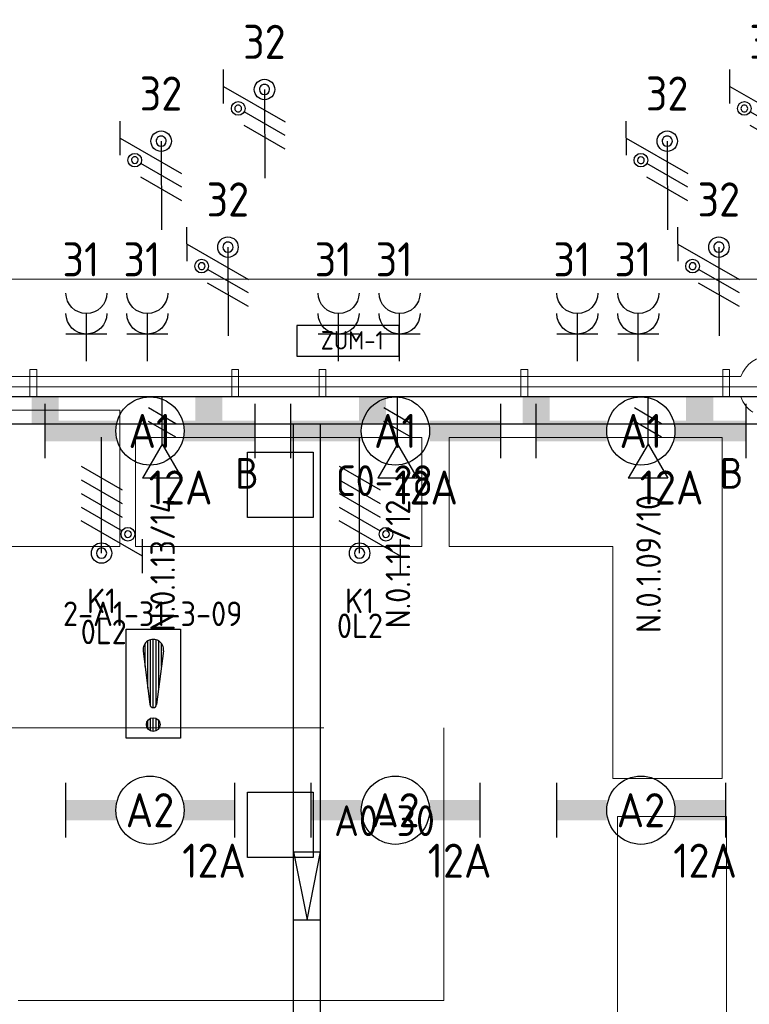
# Model space of a CAD drawing. Header units: millimetres. Extents: x -39149 to 267781, y -2340 to 58540.
# Tile 238 of 244: x 55712 to 61062, y 38372 to 45591. Entities that reach past the tile are written whole.
import ezdxf
from ezdxf.enums import TextEntityAlignment as Align

# ---------------------------------------------------------------- set-up
doc = ezdxf.new("R2010")
doc.units = ezdxf.units.MM
doc.header["$LTSCALE"] = 100
doc.header["$MEASUREMENT"] = 0
for name, pattern in [('B0605', [141, 70, -35, 1, -35]), ('B0701', [46.823999, 31.199999, -15.624]), ('B0703', [93.740001, 62.5, -31.240001])]:
    doc.linetypes.add(name, pattern=pattern)
for name, color, linetype in [('00  Bestaand', 7, 'Continuous'), ('00  Bestaande kolommen', 7, 'Continuous'), ('000025--bestaand', 9, 'Continuous'), ('82 Interieur', 7, 'Continuous'), ('A Stramien', 7, 'Continuous'), ('AL$1A---_ALGEMEEN', 8, 'Continuous'), ('AL$1A---_ALGEMEEN--bestaand', 9, 'Continuous'), ('EL6131--_KG', 3, 'Continuous'), ('EL6221--_KRACHT_400', 3, 'Continuous'), ('EL6222--_KRACHT_230', 3, 'Continuous'), ('EL6222--Zonwering', 7, 'Continuous'), ('EL6311--_LICHT_BINNEN', 3, 'Continuous'), ('EL6441--_DATACOM', 3, 'Continuous'), ('EL6511--_BRANDMELD', 3, 'Continuous'), ('EL6521--bestaand', 7, 'Continuous'), ('handhaven - AL$1A---_ALGEMEEN', 8, 'Continuous')]:
    doc.layers.add(name, color=color, linetype=linetype)
doc.styles.add('BURO-018', font='isocp.shx', dxfattribs={"height": 180})
doc.styles.add('BURO-025', font='isocp.shx', dxfattribs={"height": 250})
doc.styles.add('GENERATED_STYLE_3', font='swiss.ttf', dxfattribs={"width": 0.96})
doc.styles.add('ISO25', font='ISO', dxfattribs={"height": 225})
doc.styles.add('STABICAD-012', font='ISOCP.SHX', dxfattribs={"height": 1.2})
doc.styles.add('STABICAD-018', font='ISOCP.SHX', dxfattribs={"height": 1.8})

# ---------------------------------------------------------------- blocks, each defined once
blk = doc.blocks.new('Wall_54_7', base_point=(68411.5, 42900))
at = {"layer": '00  Bestaand', "color": 8, "linetype": 'Continuous', "lineweight": 0}
for p, q in [((60999.3, 42975), (54223.6, 42975)), ((54223.6, 42825), (60999.3, 42825))]:
    blk.add_line(p, q, dxfattribs=at)
blk = doc.blocks.new('Wall_145_7', base_point=(55836.5, 42826.8))
at = {"layer": '00  Bestaand', "color": 8, "linetype": 'Continuous', "lineweight": 0}
for p, q in [((55836.5, 43026.8), (55786.5, 43026.8)), ((55786.5, 43026.8), (55786.5, 42826.8)), ((55836.5, 42826.8), (55836.5, 43026.8)), ((55786.5, 42826.8), (55836.5, 42826.8))]:
    blk.add_line(p, q, dxfattribs=at)
blk = doc.blocks.new('Wall_146_7', base_point=(57316.5, 42826.8))
at = {"layer": '00  Bestaand', "color": 8, "linetype": 'Continuous', "lineweight": 0}
for p, q in [((57316.5, 43026.8), (57266.5, 43026.8)), ((57266.5, 43026.8), (57266.5, 42826.8)), ((57316.5, 42826.8), (57316.5, 43026.8)), ((57266.5, 42826.8), (57316.5, 42826.8))]:
    blk.add_line(p, q, dxfattribs=at)
blk = doc.blocks.new('Wall_147_7', base_point=(60866.5, 42826.8))
at = {"layer": '00  Bestaand', "color": 8, "linetype": 'Continuous', "lineweight": 0}
for p, q in [((60916.5, 43026.8), (60866.5, 43026.8)), ((60866.5, 43026.8), (60866.5, 42826.8)), ((60916.5, 42826.8), (60916.5, 43026.8)), ((60866.5, 42826.8), (60916.5, 42826.8))]:
    blk.add_line(p, q, dxfattribs=at)
blk = doc.blocks.new('Wall_148_7', base_point=(59386.5, 42826.8))
at = {"layer": '00  Bestaand', "color": 8, "linetype": 'Continuous', "lineweight": 0}
for p, q in [((59436.5, 43026.8), (59386.5, 43026.8)), ((59386.5, 43026.8), (59386.5, 42826.8)), ((59436.5, 42826.8), (59436.5, 43026.8)), ((59386.5, 42826.8), (59436.5, 42826.8))]:
    blk.add_line(p, q, dxfattribs=at)
blk = doc.blocks.new('Wall_149_7', base_point=(57906.5, 42826.8))
at = {"layer": '00  Bestaand', "color": 8, "linetype": 'Continuous', "lineweight": 0}
for p, q in [((57956.5, 43026.8), (57906.5, 43026.8)), ((57906.5, 43026.8), (57906.5, 42826.8)), ((57956.5, 42826.8), (57956.5, 43026.8)), ((57906.5, 42826.8), (57956.5, 42826.8))]:
    blk.add_line(p, q, dxfattribs=at)
blk = doc.blocks.new('Column_10_7', base_point=(61211.5, 42900))
at = {"layer": '00  Bestaande kolommen', "color": 8, "linetype": 'Continuous', "lineweight": 0}
for start, end in [(19.47121, 160.52879), (199.47123, 236.25101), (303.74899, 340.52877)]:
    blk.add_arc((61211.5, 42900), 225, start, end, dxfattribs=at)
blk = doc.blocks.new('Standard grid marker')
at = {"layer": 'A Stramien', "color": 8, "linetype": 'B0605', "lineweight": 0}
blk.add_line((4000, 0), (72400, 0), dxfattribs=at)
at = {"layer": 'A Stramien', "color": 4, "lineweight": 0, "style": 'GENERATED_STYLE_3'}
blk.add_attdef('AC_MARKERTEXT_1', text='', height=100, dxfattribs=at).set_placement((-139.2, -80), align=Align.BOTTOM_LEFT)
blk = doc.blocks.new('*U1832')
at = {"layer": 'handhaven - AL$1A---_ALGEMEEN', "color": 0, "linetype": 'Continuous'}
for p, q in [((-6.2, 2), (-6.2, -2)), ((6.2, 2), (6.2, -2))]:
    blk.add_line(p, q, dxfattribs=at)
blk.add_circle((0, 0), 2.5, dxfattribs=at)
for points in [[(-2.5, 0.75), (-6.2, 0.75), (-2.5, -0.75), (-6.2, -0.75)], [(2.5, 0.75), (6.2, 0.75), (2.5, -0.75), (6.2, -0.75)]]:
    blk.add_solid(points, dxfattribs=at)
at = {"layer": 'handhaven - AL$1A---_ALGEMEEN', "color": 0, "linetype": 'Continuous', "style": 'BURO-018'}
for tag, p in [('CIRCUIT', (0, 5)), ('PANEL', (0, 5)), ('SUBCIRCUIT', (4.5, 5)), ('LIGHTFIXTURECODE', (0, 0)), ('SWITCHCODE', (4.5, -3))]:
    blk.add_attdef(tag, text='', height=1.8, dxfattribs=at).set_placement(p, align=Align.MIDDLE)
blk = doc.blocks.new('*U1833')
at = {"layer": 'handhaven - AL$1A---_ALGEMEEN', "color": 0, "linetype": 'Continuous'}
for p, q in [((-6.2, 2), (-6.2, -2)), ((6.2, 2), (6.2, -2))]:
    blk.add_line(p, q, dxfattribs=at)
blk.add_circle((0, 0), 2.5, dxfattribs=at)
for points in [[(-2.5, 0.75), (-6.2, 0.75), (-2.5, -0.75), (-6.2, -0.75)], [(2.5, 0.75), (6.2, 0.75), (2.5, -0.75), (6.2, -0.75)]]:
    blk.add_solid(points, dxfattribs=at)
at = {"layer": 'handhaven - AL$1A---_ALGEMEEN', "color": 0, "linetype": 'Continuous', "style": 'BURO-018'}
for tag, p in [('CIRCUIT', (0, 5)), ('PANEL', (0, 5)), ('SUBCIRCUIT', (4.5, 5)), ('LIGHTFIXTURECODE', (0, 0)), ('SWITCHCODE', (4.5, -3))]:
    blk.add_attdef(tag, text='', height=1.8, dxfattribs=at).set_placement(p, align=Align.MIDDLE)
blk = doc.blocks.new('*U1834')
at = {"layer": 'handhaven - AL$1A---_ALGEMEEN', "color": 0, "linetype": 'Continuous'}
for p, q in [((-6.2, 2), (-6.2, -2)), ((6.2, 2), (6.2, -2))]:
    blk.add_line(p, q, dxfattribs=at)
blk.add_circle((0, 0), 2.5, dxfattribs=at)
for points in [[(-2.5, 0.75), (-6.2, 0.75), (-2.5, -0.75), (-6.2, -0.75)], [(2.5, 0.75), (6.2, 0.75), (2.5, -0.75), (6.2, -0.75)]]:
    blk.add_solid(points, dxfattribs=at)
at = {"layer": 'handhaven - AL$1A---_ALGEMEEN', "color": 0, "linetype": 'Continuous', "style": 'BURO-018'}
for tag, p in [('CIRCUIT', (0, 5)), ('PANEL', (0, 5)), ('SUBCIRCUIT', (4.5, 5)), ('LIGHTFIXTURECODE', (0, 0)), ('SWITCHCODE', (4.5, -3))]:
    blk.add_attdef(tag, text='', height=1.8, dxfattribs=at).set_placement(p, align=Align.MIDDLE)
blk = doc.blocks.new('*U1838')
at = {"color": 0}
for p, q in [((-7.7, 2), (-7.7, -2)), ((7.7, 2), (7.7, -2))]:
    blk.add_line(p, q, dxfattribs=at)
at = {"color": 0, "linetype": 'Continuous'}
blk.add_circle((0, 0), 2.5, dxfattribs=at)
at = {"color": 0}
for points in [[(-2.5, 0.75), (-7.7, 0.75), (-2.5, -0.75), (-7.7, -0.75)], [(2.5, 0.75), (7.7, 0.75), (2.5, -0.75), (7.7, -0.75)]]:
    blk.add_solid(points, dxfattribs=at)
at = {"color": 0, "linetype": 'Continuous', "style": 'BURO-018'}
for tag, p in [('PANEL', (0, 8)), ('CIRCUIT', (0, 5)), ('SUBCIRCUIT', (4.5, 5)), ('LIGHTFIXTURECODE', (0, 0)), ('SWITCHCODE', (4.5, -3))]:
    blk.add_attdef(tag, text='', height=1.8, dxfattribs=at).set_placement(p, align=Align.MIDDLE)
blk = doc.blocks.new('*U1839')
at = {"color": 0}
for p, q in [((-7.7, 2), (-7.7, -2)), ((7.7, 2), (7.7, -2))]:
    blk.add_line(p, q, dxfattribs=at)
at = {"color": 0, "linetype": 'Continuous'}
blk.add_circle((0, 0), 2.5, dxfattribs=at)
at = {"color": 0}
for points in [[(-2.5, 0.75), (-7.7, 0.75), (-2.5, -0.75), (-7.7, -0.75)], [(2.5, 0.75), (7.7, 0.75), (2.5, -0.75), (7.7, -0.75)]]:
    blk.add_solid(points, dxfattribs=at)
at = {"color": 0, "linetype": 'Continuous', "style": 'BURO-018'}
for tag, p in [('PANEL', (0, 8)), ('CIRCUIT', (0, 5)), ('SUBCIRCUIT', (4.5, 5)), ('LIGHTFIXTURECODE', (0, 0)), ('SWITCHCODE', (4.5, -3))]:
    blk.add_attdef(tag, text='', height=1.8, dxfattribs=at).set_placement(p, align=Align.MIDDLE)
blk = doc.blocks.new('*U1840')
at = {"color": 0}
for p, q in [((-7.7, 2), (-7.7, -2)), ((7.7, 2), (7.7, -2))]:
    blk.add_line(p, q, dxfattribs=at)
at = {"color": 0, "linetype": 'Continuous'}
blk.add_circle((0, 0), 2.5, dxfattribs=at)
at = {"color": 0}
for points in [[(-2.5, 0.75), (-7.7, 0.75), (-2.5, -0.75), (-7.7, -0.75)], [(2.5, 0.75), (7.7, 0.75), (2.5, -0.75), (7.7, -0.75)]]:
    blk.add_solid(points, dxfattribs=at)
at = {"color": 0, "linetype": 'Continuous', "style": 'BURO-018'}
for tag, p in [('PANEL', (0, 8)), ('CIRCUIT', (0, 5)), ('SUBCIRCUIT', (4.5, 5)), ('LIGHTFIXTURECODE', (0, 0)), ('SWITCHCODE', (4.5, -3))]:
    blk.add_attdef(tag, text='', height=1.8, dxfattribs=at).set_placement(p, align=Align.MIDDLE)
blk = doc.blocks.new('E00113')
at = {"color": 0, "linetype": 'Continuous'}
for p, q in [((-5, 4), (-5, 1)), ((5, 4), (-5, 4)), ((5, 1), (5, 4)), ((-5, 1), (5, 1))]:
    blk.add_line(p, q, dxfattribs=at)
at = {"color": 0, "linetype": 'Continuous', "style": 'BURO-018'}
for tag, p in [('TEXT1', (0, 6)), ('TEXT2', (0, 2.5))]:
    blk.add_attdef(tag, text='', height=1.8, dxfattribs=at).set_placement(p, align=Align.MIDDLE)
at = {"color": 0, "linetype": 'Continuous', "style": 'BURO-018', "flags": 1}
blk.add_attdef('ARTICLECODE', text='', height=1.8, dxfattribs=at).set_placement((0, 0), align=Align.MIDDLE)
blk = doc.blocks.new('E00153')
at = {"color": 0, "linetype": 'Continuous'}
for p, q in [((-1.443, 7), (1.443, 7)), ((0, 4.5), (-1.443, 7)), ((0, 4.5), (1.443, 7)), ((0, 4.5), (0, 1)), ((-1, 4), (1, 2.845)), ((-1, 3), (1, 1.845))]:
    blk.add_line(p, q, dxfattribs=at)
at = {"color": 7, "style": 'BURO-018'}
for tag, p in [('COMMENT1', (-6, 12)), ('COMMENT2', (6, 12)), ('DATACOM1', (-6, 9)), ('DATACOM2', (6, 9))]:
    blk.add_attdef(tag, text='', height=1.8, dxfattribs=at).set_placement(p, align=Align.MIDDLE)
at = {"color": 0, "style": 'BURO-018'}
blk.add_attdef('TEXT1', text='', height=1.8, dxfattribs=at).set_placement((2.5, 6), align=Align.MIDDLE)
at = {"color": 0, "linetype": 'Continuous', "style": 'BURO-018', "flags": 1}
blk.add_attdef('ARTICLECODE', text='', height=1.8, dxfattribs=at).set_placement((0, 0), align=Align.MIDDLE)
blk = doc.blocks.new('E00078')
at = {"layer": 'AL$1A---_ALGEMEEN--bestaand', "color": 0, "linetype": 'Continuous'}
for p, q in [((-3, 6.482), (-3, 8.982)), ((-3, 7.732), (1.5, 5.134)), ((0, 7.5), (0, 1)), ((1.5, 4.134), (-1.5, 5.866)), ((1.5, 3.134), (-1.5, 4.866))]:
    blk.add_line(p, q, dxfattribs=at)
for points in [[(-0.375, 7.5, 1), (0.375, 7.5, 1)], [(-2.183, 6.116, 1), (-1.683, 6.116, 1)]]:
    blk.add_lwpolyline(points, format="xyb", close=True, dxfattribs=at)
for centre, radius in [((0, 7.5), 0.75), ((-1.933, 6.116), 0.5)]:
    blk.add_circle(centre, radius, dxfattribs=at)
at = {"layer": 'AL$1A---_ALGEMEEN--bestaand', "color": 0, "linetype": 'Continuous', "style": 'BURO-018'}
for tag, p in [('CIRCUIT', (0, 11)), ('PANEL', (0, 11)), ('SUBCIRCUIT', (4.5, 11))]:
    blk.add_attdef(tag, text='', height=1.8, dxfattribs=at).set_placement(p, align=Align.MIDDLE)
at = {"layer": 'AL$1A---_ALGEMEEN--bestaand', "color": 0, "linetype": 'Continuous', "style": 'BURO-018', "flags": 1}
for tag, p in [('POWERCODE', (13, 11)), ('ARTICLECODE', (0, 0))]:
    blk.add_attdef(tag, text='', height=1.8, dxfattribs=at).set_placement(p, align=Align.MIDDLE)
blk = doc.blocks.new('111304A')
at = {"layer": 'AL$1A---_ALGEMEEN', "color": 0, "linetype": 'Continuous'}
for p, q in [((0, 1), (0, 4.5)), ((-1.5, 3), (1.5, 3))]:
    blk.add_line(p, q, dxfattribs=at)
for centre in [(0, 6), (0, 4.5)]:
    blk.add_arc(centre, 1.5, 180, 0, dxfattribs=at)
at = {"layer": 'AL$1A---_ALGEMEEN', "color": 0, "linetype": 'Continuous', "style": 'BURO-018'}
for tag, p in [('CIRCUIT', (0, 8.5)), ('PANEL', (0, 8.5)), ('SUBCIRCUIT', (4.5, 8.5))]:
    blk.add_attdef(tag, text='', height=1.8, dxfattribs=at).set_placement(p, align=Align.MIDDLE)
at = {"layer": 'AL$1A---_ALGEMEEN', "color": 0, "linetype": 'Continuous', "style": 'BURO-018', "flags": 1}
for tag, p in [('POWERCODE', (13, 8.5)), ('ARTICLECODE', (0, 0))]:
    blk.add_attdef(tag, text='', height=1.8, dxfattribs=at).set_placement(p, align=Align.MIDDLE)
blk = doc.blocks.new('E00082')
at = {"layer": 'AL$1A---_ALGEMEEN--bestaand', "color": 0, "linetype": 'Continuous'}
for p, q in [((-3, 10.982), (-3, 8.482)), ((-3, 9.732), (1.5, 7.134)), ((0, 9.5), (0, 1)), ((1.5, 6.134), (-1.5, 7.866)), ((1.5, 5.134), (-1.5, 6.866)), ((1.5, 4.134), (-1.5, 5.866)), ((1.5, 3.134), (-1.5, 4.866))]:
    blk.add_line(p, q, dxfattribs=at)
for points in [[(-0.375, 9.5, 1), (0.375, 9.5, 1)], [(-1.683, 8.116, 1), (-2.183, 8.116, 1)]]:
    blk.add_lwpolyline(points, format="xyb", close=True, dxfattribs=at)
for centre, radius in [((0, 9.5), 0.75), ((-1.933, 8.116), 0.5)]:
    blk.add_circle(centre, radius, dxfattribs=at)
at = {"layer": 'AL$1A---_ALGEMEEN--bestaand', "color": 0, "linetype": 'Continuous', "style": 'BURO-018'}
for tag, p in [('CIRCUIT', (0, 13)), ('PANEL', (0, 13)), ('SUBCIRCUIT', (4.5, 13))]:
    blk.add_attdef(tag, text='', height=1.8, dxfattribs=at).set_placement(p, align=Align.MIDDLE)
at = {"layer": 'AL$1A---_ALGEMEEN--bestaand', "color": 0, "linetype": 'Continuous', "style": 'BURO-018', "flags": 1}
for tag, p in [('POWERCODE', (13, 13)), ('ARTICLECODE', (0, 0))]:
    blk.add_attdef(tag, text='', height=1.8, dxfattribs=at).set_placement(p, align=Align.MIDDLE)
blk = doc.blocks.new('65210004')
at = {"layer": 'AL$1A---_ALGEMEEN--bestaand', "color": 0, "linetype": 'Continuous'}
for p, q in [((-2.4, -2.4), (-2.4, 2.4)), ((-2.4, 2.4), (2.4, 2.4)), ((2.4, 2.4), (2.4, -2.4)), ((2.4, -2.4), (-2.4, -2.4))]:
    blk.add_line(p, q, dxfattribs=at)
at = {"layer": 'AL$1A---_ALGEMEEN--bestaand', "color": 0, "linetype": 'Continuous', "style": 'ISO25'}
for tag, p in [('E_NUMMER', (-0.041, 4.27)), ('E_MATCODE', (0, -0.251))]:
    blk.add_attdef(tag, text='', height=2.25, dxfattribs=at).set_placement(p, align=Align.MIDDLE)
blk = doc.blocks.new('*X1918')
at = {"layer": 'AL$1A---_ALGEMEEN--bestaand', "color": 0, "linetype": 'Continuous'}
for p, q in [((159.6, 198.675), (159.6, 202.134)), ((159.8, 197.35), (159.8, 202.223)), ((160, 197.25), (160, 202.25)), ((160.2, 197.35), (160.2, 202.223)), ((160.4, 198.675), (160.4, 202.134)), ((159.4, 200.262), (159.4, 201.95)), ((160.6, 200.262), (160.6, 201.95)), ((159.8, 195.542), (159.8, 196.458)), ((160, 195.5), (160, 196.5)), ((160.2, 195.542), (160.2, 196.458)), ((159.6, 195.7), (159.6, 196.3)), ((160.4, 195.7), (160.4, 196.3))]:
    blk.add_line(p, q, dxfattribs=at)
blk = doc.blocks.new('1116A7')
at = {"layer": 'AL$1A---_ALGEMEEN--bestaand', "color": 0, "linetype": 'Continuous'}
for p, q in [((-2, -4), (-2, 4)), ((-2, 4), (2, 4)), ((2, 4), (2, -4)), ((-0.744, 2.406), (-0.248, -1.531)), ((0.744, 2.406), (0.248, -1.531)), ((2, -4), (-2, -4))]:
    blk.add_line(p, q, dxfattribs=at)
blk.add_circle((0, -3), 0.5, dxfattribs=at)
for centre, radius, start, end in [((0, 2.5), 0.75, 352.81924, 187.18076), ((0, -1.5), 0.25, 187.18076, 352.81924)]:
    blk.add_arc(centre, radius, start, end, dxfattribs=at)
blk.add_blockref('*X1918', (-160, -199), dxfattribs=at)
at = {"layer": 'AL$1A---_ALGEMEEN--bestaand', "color": 0, "linetype": 'Continuous', "style": 'BURO-018'}
blk.add_attdef('TEXT1', text='', height=1.8, dxfattribs=at).set_placement((0, 6.5), align=Align.MIDDLE)
at = {"layer": 'AL$1A---_ALGEMEEN--bestaand', "color": 0, "linetype": 'Continuous', "style": 'BURO-018', "flags": 1}
blk.add_attdef('ARTICLECODE', (0, 0), '', height=1.8, dxfattribs=at)
at = {"layer": 'EL6221--_KRACHT_400', "color": 1, "style": 'STABICAD-012'}
blk.add_attdef('FIREPROTECTION_PANEL', text='', height=1.8, dxfattribs=at).set_placement((716.247, 450.773), align=Align.MIDDLE)
at = {"layer": 'EL6222--_KRACHT_230', "color": 1, "style": 'STABICAD-018'}
for tag in ['FIREPROTECTION_HARDWARENUMBER', 'FIREPROTECTION_ZONE']:
    blk.add_attdef(tag, (0, 0), '', height=1.8, dxfattribs=at)
at = {"layer": 'EL6311--_LICHT_BINNEN', "color": 1, "style": 'STABICAD-018'}
blk.add_attdef('CODING2', (0, 0), '', height=1.8, dxfattribs=at)
at = {"layer": 'EL6441--_DATACOM', "color": 1, "style": 'STABICAD-018'}
blk.add_attdef('CODING1', (0, 0), '', height=1.8, dxfattribs=at)

msp = doc.modelspace()

# ---------------------------------------------------------------- linework, layer by layer
at = {"layer": '00  Bestaand', "color": 8, "linetype": 'B0703', "lineweight": 0}
msp.add_line((-901.1, 43687.8), (69324.1, 43687.8), dxfattribs=at)
at = {"layer": '82 Interieur', "color": 8, "linetype": 'B0701', "lineweight": 0}
for p, q in [((56445, 42728.3), (54445, 42728.3)), ((56445, 41728.3), (56445, 42728.3)), ((56561.5, 41728.3), (56561.5, 42528.3)), ((56561.5, 42528.3), (58661.5, 42528.3)), ((58661.5, 42528.3), (58661.5, 41728.3)), ((58861.5, 41728.3), (58861.5, 42528.3)), ((58861.5, 42528.3), (60861.5, 42528.3)), ((60861.5, 42528.3), (60861.5, 40028.3)), ((54445, 41728.3), (56445, 41728.3)), ((58661.5, 41728.3), (56561.5, 41728.3)), ((60061.5, 41728.3), (58861.5, 41728.3)), ((60061.5, 40028.3), (60061.5, 41728.3)), ((54821.2, 40400), (58821.2, 40400)), ((58821.2, 40400), (58821.2, 38400)), ((60861.5, 40028.3), (60061.5, 40028.3)), ((60095, 38250), (60095, 39750)), ((60095, 39750), (60895, 39750)), ((60895, 39750), (60895, 38250)), ((58821.2, 38400), (54821.2, 38400))]:
    msp.add_line(p, q, dxfattribs=at)
at = {"layer": 'EL6131--_KG'}
for p, q in [((57716.5, 42626.8), (57716.5, 37012.3)), ((57916.5, 36812.3), (57916.5, 42626.8))]:
    msp.add_line(p, q, dxfattribs=at)
at = {"layer": 'EL6131--_KG', "linetype": 'Continuous'}
for p, q in [((57718.4, 39490.4), (57918.4, 39490.4)), ((57718.4, 39490.4), (57818.4, 38990.4)), ((57718.4, 39490.4), (57918.4, 39490.4)), ((57718.4, 39490.4), (57818.4, 38990.4)), ((57818.4, 38990.4), (57918.4, 39490.4)), ((57818.4, 38990.4), (57918.4, 39490.4)), ((57718.4, 38990.4), (57918.4, 38990.4)), ((57718.4, 38990.4), (57918.4, 38990.4))]:
    msp.add_line(p, q, dxfattribs=at)
at = {"layer": 'EL6131--_KG'}
msp.add_lwpolyline([(210.5, 42826.8), (210.5, 42626.8), (68066.4, 42626.8), (68066.4, 42826.8)], close=True, dxfattribs=at)
for points in [[(55798.5, 42826.8), (55998.5, 42826.8), (55798.5, 42626.8), (55998.5, 42626.8)], [(55798.5, 42826.8), (55998.5, 42826.8), (55798.5, 42626.8), (55998.5, 42626.8)], [(56998.5, 42826.8), (57198.5, 42826.8), (56998.5, 42626.8), (57198.5, 42626.8)], [(56998.5, 42826.8), (57198.5, 42826.8), (56998.5, 42626.8), (57198.5, 42626.8)], [(58198.5, 42826.8), (58398.5, 42826.8), (58198.5, 42626.8), (58398.5, 42626.8)], [(58198.5, 42826.8), (58398.5, 42826.8), (58198.5, 42626.8), (58398.5, 42626.8)], [(59398.5, 42826.8), (59598.5, 42826.8), (59398.5, 42626.8), (59598.5, 42626.8)], [(59398.5, 42826.8), (59598.5, 42826.8), (59398.5, 42626.8), (59598.5, 42626.8)], [(60598.5, 42826.8), (60798.5, 42826.8), (60598.5, 42626.8), (60798.5, 42626.8)], [(60598.5, 42826.8), (60798.5, 42826.8), (60598.5, 42626.8), (60798.5, 42626.8)]]:
    msp.add_solid(points, dxfattribs=at)

# ---------------------------------------------------------------- block references
at = {"layer": '00  Bestaand', "color": 251, "lineweight": 0}
for name, p in [('Wall_145_7', (55836.5, 42826.8)), ('Wall_146_7', (57316.5, 42826.8)), ('Wall_149_7', (57906.5, 42826.8)), ('Wall_148_7', (59386.5, 42826.8)), ('Wall_147_7', (60866.5, 42826.8))]:
    msp.add_blockref(name, p, dxfattribs=at)
at = {"layer": '00  Bestaand', "color": 1, "lineweight": 0}
msp.add_blockref('Wall_54_7', (68411.5, 42900), dxfattribs=at)
at = {"layer": '00  Bestaande kolommen', "color": 3, "lineweight": 0}
msp.add_blockref('Column_10_7', (61211.5, 42900), dxfattribs=at)
at = {"layer": 'A Stramien', "color": 1, "linetype": 'Continuous', "lineweight": 0, "zscale": 1000}
msp.add_blockref('Standard grid marker', (-5988.5, 42900), dxfattribs=at)
at = {"layer": 'EL6221--_KRACHT_400', "linetype": 'Continuous'}
ref = msp.add_blockref('E00082', (56311.9, 42630.3), dxfattribs=dict(at, xscale=100, yscale=100, zscale=100, rotation=180))
ref.add_attrib('CIRCUIT', 'K1', dxfattribs={"layer": '0', "color": 0, "linetype": 'ByBlock', "height": 180, "style": 'BURO-018'}).set_placement((56311.9, 41330.3), align=Align.MIDDLE)
ref.add_attrib('PANEL', '0L2', dxfattribs={"layer": '0', "color": 0, "linetype": 'ByBlock', "height": 180, "style": 'BURO-018'}).set_placement((56327.8, 41102.4), align=Align.MIDDLE)
ref = msp.add_blockref('E00082', (58203.9, 42630.3), dxfattribs=dict(at, xscale=100, yscale=100, zscale=100, rotation=180))
ref.add_attrib('CIRCUIT', 'K1', dxfattribs={"layer": '0', "linetype": 'ByBlock', "height": 180, "style": 'BURO-018'}).set_placement((58203.9, 41330.3), align=Align.MIDDLE)
ref.add_attrib('PANEL', '0L2', dxfattribs={"layer": '0', "linetype": 'ByBlock', "height": 180, "style": 'BURO-018'}).set_placement((58206.4, 41147.4), align=Align.MIDDLE)
at = {"layer": 'EL6222--_KRACHT_230', "linetype": 'Continuous'}
ref = msp.add_blockref('111304A', (56200.6, 42986.2), dxfattribs=dict(at, xscale=-100, yscale=100, zscale=100))
ref.add_attrib('CIRCUIT', '31', dxfattribs={"layer": '0', "linetype": 'ByBlock', "height": 250, "style": 'BURO-025'}).set_placement((56160.9, 43834), align=Align.MIDDLE)
ref = msp.add_blockref('111304A', (56647.7, 42986.2), dxfattribs=dict(at, xscale=-100, yscale=100, zscale=100))
ref.add_attrib('CIRCUIT', '31', dxfattribs={"layer": '0', "linetype": 'ByBlock', "height": 250, "style": 'BURO-025'}).set_placement((56608, 43834), align=Align.MIDDLE)
ref = msp.add_blockref('111304A', (58049.9, 42986.2), dxfattribs=dict(at, xscale=-100, yscale=100, zscale=100))
ref.add_attrib('CIRCUIT', '31', dxfattribs={"layer": '0', "linetype": 'ByBlock', "height": 250, "style": 'BURO-025'}).set_placement((58010.2, 43834), align=Align.MIDDLE)
ref = msp.add_blockref('111304A', (58497, 42986.2), dxfattribs=dict(at, xscale=-100, yscale=100, zscale=100))
ref.add_attrib('CIRCUIT', '31', dxfattribs={"layer": '0', "linetype": 'ByBlock', "height": 250, "style": 'BURO-025'}).set_placement((58457.3, 43834), align=Align.MIDDLE)
ref = msp.add_blockref('111304A', (59800.6, 42986.2), dxfattribs=dict(at, xscale=-100, yscale=100, zscale=100))
ref.add_attrib('CIRCUIT', '31', dxfattribs={"layer": '0', "linetype": 'ByBlock', "height": 250, "style": 'BURO-025'}).set_placement((59760.9, 43834), align=Align.MIDDLE)
ref = msp.add_blockref('111304A', (60247.7, 42986.2), dxfattribs=dict(at, xscale=-100, yscale=100, zscale=100))
ref.add_attrib('CIRCUIT', '31', dxfattribs={"layer": '0', "linetype": 'ByBlock', "height": 250, "style": 'BURO-025'}).set_placement((60208, 43834), align=Align.MIDDLE)
at = {"layer": 'EL6222--Zonwering', "linetype": 'Continuous'}
ref = msp.add_blockref('E00078', (57508.9, 44328.7), dxfattribs=dict(at, xscale=99.99999999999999, yscale=99.99999999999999, zscale=99.99999999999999, rotation=0.1524977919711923))
ref.add_attrib('CIRCUIT', '32', dxfattribs={"layer": '0', "linetype": 'ByBlock', "height": 250, "style": 'BURO-025'}).set_placement((57506, 45428.7), align=Align.MIDDLE)
ref = msp.add_blockref('E00078', (61220, 44328.7), dxfattribs=dict(at, xscale=99.99999999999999, yscale=99.99999999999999, zscale=99.99999999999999, rotation=0.1524977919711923))
ref.add_attrib('CIRCUIT', '32', dxfattribs={"layer": '0', "linetype": 'ByBlock', "height": 250, "style": 'BURO-025'}).set_placement((61217.1, 45428.7), align=Align.MIDDLE)
ref = msp.add_blockref('E00078', (56750.6, 43949.6), dxfattribs=dict(at, xscale=99.99999999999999, yscale=99.99999999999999, zscale=99.99999999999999, rotation=0.1524977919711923))
ref.add_attrib('CIRCUIT', '32', dxfattribs={"layer": '0', "linetype": 'ByBlock', "height": 250, "style": 'BURO-025'}).set_placement((56747.6, 45049.6), align=Align.MIDDLE)
ref = msp.add_blockref('E00078', (60461.7, 43949.6), dxfattribs=dict(at, xscale=99.99999999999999, yscale=99.99999999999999, zscale=99.99999999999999, rotation=0.1524977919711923))
ref.add_attrib('CIRCUIT', '32', dxfattribs={"layer": '0', "linetype": 'ByBlock', "height": 250, "style": 'BURO-025'}).set_placement((60458.7, 45049.6), align=Align.MIDDLE)
ref = msp.add_blockref('E00078', (57240.7, 43173.1), dxfattribs=dict(at, xscale=99.99999999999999, yscale=99.99999999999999, zscale=99.99999999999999, rotation=0.1524977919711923))
ref.add_attrib('CIRCUIT', '32', dxfattribs={"layer": '0', "linetype": 'ByBlock', "height": 250, "style": 'BURO-025'}).set_placement((57237.8, 44273.1), align=Align.MIDDLE)
ref = msp.add_blockref('E00078', (60840.7, 43173.1), dxfattribs=dict(at, xscale=99.99999999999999, yscale=99.99999999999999, zscale=99.99999999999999, rotation=0.1524977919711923))
ref.add_attrib('CIRCUIT', '32', dxfattribs={"layer": '0', "linetype": 'ByBlock', "height": 250, "style": 'BURO-025'}).set_placement((60837.8, 44273.1), align=Align.MIDDLE)
at = {"layer": 'EL6311--_LICHT_BINNEN', "linetype": 'Continuous'}
ref = msp.add_blockref('E00113', (58119, 43423.7), dxfattribs=dict(at, xscale=75, yscale=75, zscale=75, rotation=180))
ref.add_attrib('TEXT2', 'ZUM-1', dxfattribs={"layer": '0', "color": 0, "linetype": 'ByBlock', "height": 135, "style": 'BURO-018'}).set_placement((58150.3, 43240.3), align=Align.MIDDLE)
ref = msp.add_blockref('*U1840', (56666.6, 42575.4), dxfattribs=dict(at, xscale=100, yscale=100, zscale=100))
ref.add_attrib('LIGHTFIXTURECODE', 'A1', dxfattribs={"layer": '0', "linetype": 'ByBlock', "height": 250, "style": 'BURO-025'}).set_placement((56666.6, 42575.4), align=Align.MIDDLE)
ref.add_attrib('CIRCUIT', '12A', dxfattribs={"layer": '0', "linetype": 'ByBlock', "height": 250, "style": 'BURO-025'}).set_placement((56891.5, 42160.7), align=Align.MIDDLE)
ref = msp.add_blockref('*U1838', (58466.6, 42575.4), dxfattribs=dict(at, xscale=100, yscale=100, zscale=100))
ref.add_attrib('LIGHTFIXTURECODE', 'A1', dxfattribs={"layer": '0', "linetype": 'ByBlock', "height": 250, "style": 'BURO-025'}).set_placement((58466.6, 42575.4), align=Align.MIDDLE)
ref.add_attrib('CIRCUIT', '12A', dxfattribs={"layer": '0', "linetype": 'ByBlock', "height": 250, "style": 'BURO-025'}).set_placement((58691.5, 42160.7), align=Align.MIDDLE)
ref = msp.add_blockref('*U1839', (60266.6, 42575.4), dxfattribs=dict(at, xscale=100, yscale=100, zscale=100))
ref.add_attrib('LIGHTFIXTURECODE', 'A1', dxfattribs={"layer": '0', "linetype": 'ByBlock', "height": 250, "style": 'BURO-025'}).set_placement((60266.6, 42575.4), align=Align.MIDDLE)
ref.add_attrib('CIRCUIT', '12A', dxfattribs={"layer": '0', "linetype": 'ByBlock', "height": 250, "style": 'BURO-025'}).set_placement((60491.5, 42160.7), align=Align.MIDDLE)
ref = msp.add_blockref('*U1834', (56666.6, 39795), dxfattribs=dict(at, xscale=100, yscale=100, zscale=100))
ref.add_attrib('LIGHTFIXTURECODE', 'A2', dxfattribs={"layer": '0', "linetype": 'ByBlock', "height": 250, "style": 'BURO-025'}).set_placement((56666.6, 39795), align=Align.MIDDLE)
ref.add_attrib('CIRCUIT', '12A', dxfattribs={"layer": '0', "linetype": 'ByBlock', "height": 250, "style": 'BURO-025'}).set_placement((57137.3, 39424.7), align=Align.MIDDLE)
ref = msp.add_blockref('*U1833', (58466.6, 39795), dxfattribs=dict(at, xscale=100, yscale=100, zscale=100))
ref.add_attrib('LIGHTFIXTURECODE', 'A2', dxfattribs={"layer": '0', "linetype": 'ByBlock', "height": 250, "style": 'BURO-025'}).set_placement((58466.6, 39795), align=Align.MIDDLE)
ref.add_attrib('CIRCUIT', '12A', dxfattribs={"layer": '0', "linetype": 'ByBlock', "height": 250, "style": 'BURO-025'}).set_placement((58937.3, 39424.7), align=Align.MIDDLE)
ref = msp.add_blockref('*U1832', (60266.6, 39795), dxfattribs=dict(at, xscale=100, yscale=100, zscale=100))
ref.add_attrib('LIGHTFIXTURECODE', 'A2', dxfattribs={"layer": '0', "linetype": 'ByBlock', "height": 250, "style": 'BURO-025'}).set_placement((60266.6, 39795), align=Align.MIDDLE)
ref.add_attrib('CIRCUIT', '12A', dxfattribs={"layer": '0', "linetype": 'ByBlock', "height": 250, "style": 'BURO-025'}).set_placement((60737.3, 39424.7), align=Align.MIDDLE)
at = {"layer": 'EL6441--_DATACOM', "linetype": 'Continuous'}
ref = msp.add_blockref('E00153', (56755.4, 42928.8), dxfattribs=dict(at, xscale=100, yscale=100, zscale=100, rotation=180))
ref.add_attrib('DATACOM1', 'N.0.1.13/14', dxfattribs={"layer": '0', "color": 1, "linetype": 'ByBlock', "height": 180, "rotation": 90, "style": 'BURO-018'}).set_placement((56759.3, 41600.5), align=Align.MIDDLE)
ref = msp.add_blockref('E00153', (58480.9, 42928.8), dxfattribs=dict(at, xscale=100, yscale=100, zscale=100, rotation=180))
ref.add_attrib('DATACOM1', 'N.0.1.11/12', dxfattribs={"layer": '0', "color": 1, "linetype": 'ByBlock', "height": 180, "rotation": 90, "style": 'BURO-018'}).set_placement((58484.8, 41600.5), align=Align.MIDDLE)
ref = msp.add_blockref('E00153', (60318.7, 42928.8), dxfattribs=dict(at, xscale=100, yscale=100, zscale=100, rotation=180))
ref.add_attrib('DATACOM1', 'N.0.1.09/10', dxfattribs={"layer": '0', "color": 1, "linetype": 'ByBlock', "height": 180, "rotation": 90, "style": 'BURO-018'}).set_placement((60322.6, 41600.5), align=Align.MIDDLE)
at = {"layer": 'EL6511--_BRANDMELD', "linetype": 'Continuous'}
ref = msp.add_blockref('1116A7', (56691.1, 40722.7), dxfattribs=dict(at, xscale=100, yscale=100))
ref.add_attrib('CODING1', '2-A1-31-3-09', dxfattribs={"layer": '0', "color": 1, "linetype": 'ByBlock', "height": 180, "style": 'STABICAD-018'}).set_placement((56686.9, 41235.5), align=Align.MIDDLE)
at = {"layer": 'EL6521--bestaand'}
ref = msp.add_blockref('65210004', (57623.2, 42180.5), dxfattribs=dict(at, xscale=100, yscale=100, zscale=100))
ref.add_attrib('E_NUMMER', 'C0-28', dxfattribs={"layer": '000025--bestaand', "linetype": 'Continuous', "height": 225, "style": 'ISO25'}).set_placement((58386.6, 42211.5), align=Align.MIDDLE)
ref = msp.add_blockref('65210004', (57623.2, 39687.5), dxfattribs=dict(at, xscale=100, yscale=100, zscale=100))
ref.add_attrib('E_NUMMER', 'A0-30', dxfattribs={"layer": '000025--bestaand', "linetype": 'Continuous', "height": 225, "style": 'ISO25'}).set_placement((58386.6, 39718.5), align=Align.MIDDLE)

# ---------------------------------------------------------------- texts
at = {"layer": 'EL6311--_LICHT_BINNEN', "style": 'ISO25'}
for p in [(57292.4, 42152.4), (60845.5, 42152.4)]:
    msp.add_text('B', height=225, dxfattribs=at).set_placement(p)

doc.saveas('drawing.dxf')
